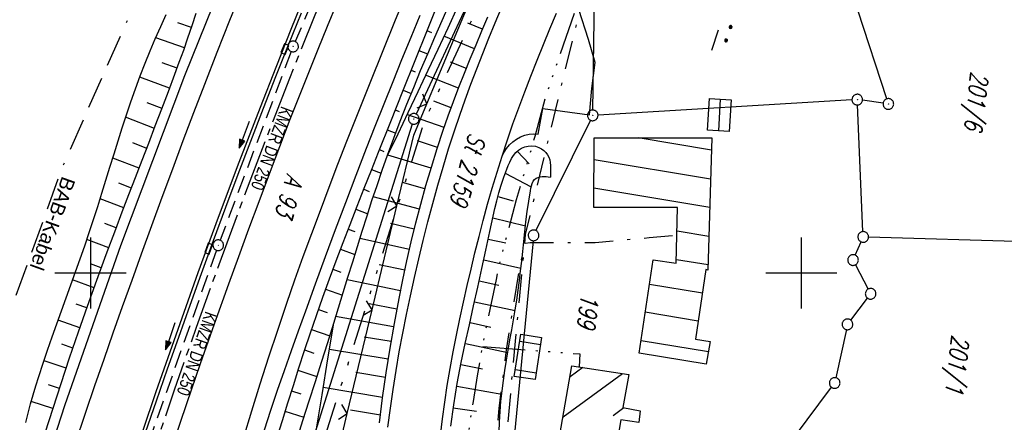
# Model space of a CAD drawing. Extents: x 510637 to 511182, y 471777 to 472747.
# Tile 34 of 42: x 510890 to 511029, y 472479 to 472536. Entities that reach past the tile are written whole.
import ezdxf
from ezdxf.enums import TextEntityAlignment as Align

# ---------------------------------------------------------------- set-up
doc = ezdxf.new("R2010")
doc.units = 0
doc.header["$LTSCALE"] = 10
doc.header["$MEASUREMENT"] = 0
for name, pattern in [('ACAD_ISO14W100', [25.5, 12, -3, 0.5, -3, 0.5, -3, 0.5, -3]), ('ACAD_ISO16W100', [73, 15, -6.5, 15, -6.5, 15, -7, 1, -7]), ('ACHSE', [5.5, 4, -0.5, 0.5, -0.5]), ('LT00', [0]), ('LT08', [0.42, 0.2, -0.1, 0.02, -0.1]), ('LT09', [0.54, 0.2, -0.1, 0.02, -0.1, 0.02, -0.1]), ('STRICHLINIE2', [0.375, 0.25, -0.125])]:
    doc.linetypes.add(name, pattern=pattern)
doc.layers.get('0').update_dxf_attribs({"linetype": 'LT00'})
for name, color, linetype in [('-AX-020', 250, 'ACHSE'), ('-Halt-Pfeil', 4, 'LT00'), ('-Haltung', 182, 'STRICHLINIE2'), ('-Haltungsbeschriftung', 182, 'LT00'), ('BAB-KABEL', 220, 'ACAD_ISO16W100'), ('BAB-KABEL_TEXT', 221, 'Continuous'), ('DFK_AB_L', 21, 'LT00'), ('DFK_AB_P', 7, 'LT00'), ('DFK_BEB_SCHR', 254, 'LT00'), ('DFK_BEBAUUNG', 250, 'LT00'), ('DFK_BES-NAME', 255, 'LT00'), ('DFK_BES-WEGE', 255, 'LT00'), ('DFK_FLUR_NR', 250, 'LT00'), ('DFK_GZPKT', 250, 'LT00'), ('DFK_KATASTER', 250, 'LT00'), ('DFK_NUTZUNG', 250, 'LT00'), ('GEMARKUNGSGRENZE', 3, 'LT09'), ('STROM_UNTER', 80, 'LT08'), ('TELEKOM', 210, 'ACAD_ISO14W100'), ('V94_AFBR_BAB', 250, 'LT00'), ('V94_BOESCH', 250, 'LT00'), ('V94_BOSCHUNG', 250, 'LT00'), ('V94_EINFAHRT', 250, 'LT00'), ('V94_KA_PRUF', 182, 'LT00'), ('V94_LD_MARK', 250, 'LT00'), ('V94_RASTER', 250, 'LT00'), ('V94_RINNE', 182, 'LT00'), ('V94_SINKK', 182, 'LT00'), ('V94_ZAUN', 40, 'LT00')]:
    doc.layers.add(name, color=color, linetype=linetype)
doc.styles.add('Beschrift', font='ARIAL.TTF')
doc.styles.add('Haltungsbeschriftung', font='ARIAL.TTF', dxfattribs={"width": 0.75})
doc.styles.get("Standard").update_dxf_attribs({"font": 'romans.shx'})

# ---------------------------------------------------------------- blocks, each defined once
blk = doc.blocks.new('SYMB7270')
at = {"color": 0, "linetype": 'ByBlock'}
for p, q in [((-0.215, 0.537919), (-0.215, 0.512081)), ((-0.21, 0.507895), (-0.21, 0.542105)), ((-0.205, 0.544164), (-0.205, 0.505836)), ((-0.2, 0.505204), (-0.2, 0.544796)), ((-0.195, 0.544164), (-0.195, 0.505836)), ((-0.19, 0.507895), (-0.19, 0.542105)), ((-0.185, 0.537919), (-0.185, 0.512081)), ((-0.18, 0.524874), (-0.18, 0.525146)), ((-0.015, 0.537919), (-0.015, 0.512081)), ((-0.01, 0.507895), (-0.01, 0.542105)), ((-0.005, 0.544164), (-0.005, 0.505836)), ((0, 0.505204), (0, 0.544796)), ((0.005, 0.544164), (0.005, 0.505836)), ((0.01, 0.507895), (0.01, 0.542105)), ((0.015, 0.537919), (0.015, 0.512081)), ((0.02, 0.524874), (0.02, 0.525146)), ((-0.1, 0.375), (0.2, 0.375)), ((-1.015, 0.087919), (-1.015, 0.062081)), ((-1.01, 0.057894), (-1.01, 0.092105)), ((-1.005, 0.094164), (-1.005, 0.055836)), ((-1, 0.055203), (-1, 0.094796)), ((-0.995, 0.094164), (-0.995, 0.055836)), ((-0.99, 0.057894), (-0.99, 0.092105)), ((-0.985, 0.087919), (-0.985, 0.062081)), ((-0.98, 0.074874), (-0.98, 0.075145)), ((-0.815, 0.087919), (-0.815, 0.062081)), ((-0.81, 0.057894), (-0.81, 0.092105)), ((-0.805, 0.094164), (-0.805, 0.055836)), ((-0.8, 0.055203), (-0.8, 0.094796)), ((-0.795, 0.094164), (-0.795, 0.055836)), ((-0.79, 0.057894), (-0.79, 0.092105)), ((-0.785, 0.087919), (-0.785, 0.062081)), ((-0.78, 0.074874), (-0.78, 0.075145)), ((0.585, 0.087919), (0.585, 0.062081)), ((0.59, 0.057895), (0.59, 0.092105)), ((0.595, 0.094164), (0.595, 0.055836)), ((0.6, 0.055204), (0.6, 0.094796)), ((0.605, 0.094164), (0.605, 0.055836)), ((0.61, 0.057895), (0.61, 0.092105)), ((0.615, 0.087919), (0.615, 0.062081)), ((0.62, 0.074874), (0.62, 0.075146)), ((0.785, 0.087919), (0.785, 0.062081)), ((0.79, 0.057895), (0.79, 0.092105)), ((0.795, 0.094164), (0.795, 0.055836)), ((0.8, 0.055204), (0.8, 0.094796)), ((0.805, 0.094164), (0.805, 0.055836)), ((0.81, 0.057895), (0.81, 0.092105)), ((0.815, 0.087919), (0.815, 0.062081)), ((0.82, 0.074874), (0.82, 0.075146)), ((-0.9, -0.075), (-0.6, -0.075)), ((0.7, -0.075), (1, -0.075)), ((-0.215, -0.362081), (-0.215, -0.387919)), ((-0.21, -0.392105), (-0.21, -0.357895)), ((-0.205, -0.355836), (-0.205, -0.394164)), ((-0.2, -0.394796), (-0.2, -0.355204)), ((-0.195, -0.355836), (-0.195, -0.394164)), ((-0.19, -0.392105), (-0.19, -0.357895)), ((-0.185, -0.362081), (-0.185, -0.387919)), ((-0.18, -0.375126), (-0.18, -0.374855)), ((-0.015, -0.362081), (-0.015, -0.387919)), ((-0.01, -0.392105), (-0.01, -0.357895)), ((-0.005, -0.355836), (-0.005, -0.394164)), ((0, -0.394796), (0, -0.355204)), ((0.005, -0.355836), (0.005, -0.394164)), ((0.01, -0.392105), (0.01, -0.357895)), ((0.015, -0.362081), (0.015, -0.387919)), ((0.02, -0.375126), (0.02, -0.374855)), ((-0.1, -0.525), (0.2, -0.525))]:
    blk.add_line(p, q, dxfattribs=at)
for points in [[(-0.18, 0.525), (-0.181981, 0.533678), (-0.18753, 0.540637), (-0.19555, 0.544499), (-0.20445, 0.544499), (-0.21247, 0.540637), (-0.218019, 0.533678), (-0.22, 0.525), (-0.218019, 0.516322), (-0.21247, 0.509363), (-0.20445, 0.505501), (-0.19555, 0.505501), (-0.18753, 0.509363), (-0.181981, 0.516322), (-0.18, 0.525)], [(-0.01247, 0.540637), (-0.018019, 0.533678), (-0.02, 0.525), (-0.018019, 0.516322), (-0.01247, 0.509363), (-0.00445, 0.505501)], [(0.00445, 0.544499), (-0.00445, 0.544499), (-0.01247, 0.540637)], [(-0.00445, 0.505501), (0.00445, 0.505501), (0.01247, 0.509363), (0.018019, 0.516322), (0.02, 0.525)], [(0.02, 0.525), (0.018019, 0.533678), (0.01247, 0.540637), (0.00445, 0.544499)], [(-0.98, 0.075), (-0.981981, 0.083678), (-0.98753, 0.090637), (-0.99555, 0.094498), (-1.00445, 0.094498), (-1.01247, 0.090637), (-1.018019, 0.083678), (-1.02, 0.075), (-1.018019, 0.066322), (-1.01247, 0.059363), (-1.00445, 0.055501), (-0.99555, 0.055501), (-0.98753, 0.059363), (-0.981981, 0.066322), (-0.98, 0.075)], [(-0.78, 0.075), (-0.781981, 0.083678), (-0.78753, 0.090637), (-0.79555, 0.094498), (-0.80445, 0.094498), (-0.81247, 0.090637), (-0.818019, 0.083678), (-0.82, 0.075), (-0.818019, 0.066322), (-0.81247, 0.059363), (-0.80445, 0.055501), (-0.79555, 0.055501), (-0.78753, 0.059363), (-0.781981, 0.066322), (-0.78, 0.075)], [(0.62, 0.075), (0.618019, 0.083678), (0.61247, 0.090637), (0.60445, 0.094499), (0.59555, 0.094499), (0.58753, 0.090637), (0.581981, 0.083678), (0.58, 0.075), (0.581981, 0.066322), (0.58753, 0.059363), (0.59555, 0.055501), (0.60445, 0.055501), (0.61247, 0.059363), (0.618019, 0.066322), (0.62, 0.075)], [(0.82, 0.075), (0.818019, 0.083678), (0.81247, 0.090637), (0.80445, 0.094499), (0.79555, 0.094499), (0.78753, 0.090637), (0.781981, 0.083678), (0.78, 0.075), (0.781981, 0.066322), (0.78753, 0.059363), (0.79555, 0.055501), (0.80445, 0.055501), (0.81247, 0.059363), (0.818019, 0.066322), (0.82, 0.075)], [(-0.18, -0.375), (-0.181981, -0.366322), (-0.18753, -0.359363), (-0.19555, -0.355501), (-0.20445, -0.355501), (-0.21247, -0.359363), (-0.218019, -0.366322), (-0.22, -0.375), (-0.218019, -0.383678), (-0.21247, -0.390637), (-0.20445, -0.394499), (-0.19555, -0.394499), (-0.18753, -0.390637), (-0.181981, -0.383678), (-0.18, -0.375)], [(-0.01247, -0.359363), (-0.018019, -0.366322), (-0.02, -0.375), (-0.018019, -0.383678), (-0.01247, -0.390637), (-0.00445, -0.394499)], [(0.00445, -0.355501), (-0.00445, -0.355501), (-0.01247, -0.359363)], [(-0.00445, -0.394499), (0.00445, -0.394499), (0.01247, -0.390637), (0.018019, -0.383678), (0.02, -0.375)], [(0.02, -0.375), (0.018019, -0.366322), (0.01247, -0.359363), (0.00445, -0.355501)]]:
    blk.add_lwpolyline(points, dxfattribs=at)
blk = doc.blocks.new('SYMB7010')
at = {"color": 0, "linetype": 'ByBlock'}
for points in [[(-0.031408, 0.499213), (-0.093728, 0.49134), (-0.15457, 0.475719), (-0.212975, 0.452595), (-0.268021, 0.422333), (-0.31884, 0.385411), (-0.36463, 0.342411), (-0.40467, 0.29401), (-0.438329, 0.240973), (-0.465074, 0.184136), (-0.484486, 0.124395), (-0.496256, 0.062692), (-0.5002, 0)], [(-0.5002, 0), (-0.496256, -0.062692), (-0.484486, -0.124395), (-0.465075, -0.184136), (-0.438329, -0.240973), (-0.404671, -0.29401), (-0.36463, -0.342411), (-0.31884, -0.385411), (-0.268021, -0.422333), (-0.212975, -0.452595), (-0.154571, -0.475719), (-0.093728, -0.49134), (-0.031408, -0.499213), (0.031408, -0.499213)], [(0.5002, 0), (0.496256, 0.062692), (0.484485, 0.124395), (0.465074, 0.184136), (0.438329, 0.240973), (0.40467, 0.29401), (0.36463, 0.342411), (0.31884, 0.385411), (0.268021, 0.422333), (0.212975, 0.452595), (0.15457, 0.475719), (0.093728, 0.49134), (0.031408, 0.499213), (-0.031408, 0.499213)], [(0.031408, -0.499213), (0.093728, -0.491341), (0.15457, -0.475719), (0.212975, -0.452595), (0.268021, -0.422333), (0.31884, -0.385411), (0.36463, -0.342411), (0.404671, -0.294011), (0.438329, -0.240974), (0.465075, -0.184136), (0.484486, -0.124395), (0.496256, -0.062692), (0.500201, 0)]]:
    blk.add_lwpolyline(points, dxfattribs=at)
blk = doc.blocks.new('SYMB0003')
at = {"color": 0, "linetype": 'ByBlock'}
for p, q in [((-0.015712, 0), (0.010166, 0.012015)), ((0, -0.021257), (-0.015712, 0)), ((0.010166, 0.012015), (0, -0.021257))]:
    blk.add_line(p, q, dxfattribs=at)
for points in [[(-0.031395, 0.499013), (-0.093691, 0.491144), (-0.154509, 0.475528), (-0.21289, 0.452414), (-0.267913, 0.422164), (-0.318712, 0.385257), (-0.364484, 0.342274), (-0.404509, 0.293893), (-0.438154, 0.240877), (-0.464888, 0.184062), (-0.484292, 0.124345), (-0.496058, 0.062667), (-0.5, 0)], [(-0.5, 0), (-0.496058, -0.062667), (-0.484292, -0.124345), (-0.464888, -0.184062), (-0.438154, -0.240877), (-0.404509, -0.293893), (-0.364485, -0.342274), (-0.318712, -0.385257), (-0.267914, -0.422164), (-0.21289, -0.452414), (-0.154509, -0.475529), (-0.093691, -0.491144), (-0.031395, -0.499014), (0.031395, -0.499014)], [(0.5, 0), (0.496057, 0.062667), (0.484292, 0.124345), (0.464888, 0.184062), (0.438153, 0.240877), (0.404509, 0.293893), (0.364484, 0.342274), (0.318712, 0.385257), (0.267913, 0.422164), (0.21289, 0.452414), (0.154509, 0.475528), (0.093691, 0.491144), (0.031395, 0.499013), (-0.031395, 0.499013)], [(0.031395, -0.499014), (0.093691, -0.491144), (0.154509, -0.475529), (0.21289, -0.452414), (0.267914, -0.422164), (0.318712, -0.385257), (0.364485, -0.342274), (0.404509, -0.293893), (0.438154, -0.240877), (0.464889, -0.184062), (0.484292, -0.124345), (0.496058, -0.062667), (0.5, 0)]]:
    blk.add_lwpolyline(points, dxfattribs=at)
blk = doc.blocks.new('SYMB0024')
at = {"color": 0, "linetype": 'ByBlock'}
for p, q in [((-0.5, 0.5), (0, 0)), ((0, 0), (0.5, 0.5))]:
    blk.add_line(p, q, dxfattribs=at)
blk = doc.blocks.new('SYMB0652')
at = {"color": 0, "linetype": 'ByBlock'}
blk.add_lwpolyline([(-0.15, -0.075), (0.15, -0.075), (0.15, 0.075), (-0.15, 0.075), (-0.15, -0.075)], dxfattribs=at)
blk = doc.blocks.new('SYMB0070')
at = {"color": 0, "linetype": 'ByBlock'}
for p, q in [((-0.5, 0), (0.2, 0)), ((0.5, 0), (0.2, 0.1)), ((0.2, 0.1), (0.2, 0)), ((0.468, 0), (0.21, 0.086)), ((0.21, 0.086), (0.21, -0.086)), ((0.21, -0.086), (0.468, 0)), ((0.22, -0.072), (0.437, 0)), ((0.23, -0.058), (0.405, 0)), ((0.24, -0.045), (0.374, 0)), ((0.342, 0), (0.25, 0.031)), ((0.25, 0.031), (0.25, -0.031)), ((0.25, -0.031), (0.342, 0)), ((0.26, -0.017), (0.31, 0)), ((0.27, -0.003), (0.279, 0))]:
    blk.add_line(p, q, dxfattribs=at)
for points in [[(0.2, 0), (0.2, -0.1), (0.5, 0)], [(0.437, 0), (0.22, 0.072), (0.22, -0.072)], [(0.405, 0), (0.23, 0.058), (0.23, -0.058)], [(0.374, 0), (0.24, 0.045), (0.24, -0.045)], [(0.31, 0), (0.26, 0.017), (0.26, -0.017)], [(0.279, 0), (0.27, 0.003), (0.27, -0.003)]]:
    blk.add_lwpolyline(points, dxfattribs=at)

msp = doc.modelspace()

# ---------------------------------------------------------------- linework, layer by layer
at = {"layer": '-AX-020', "ltscale": 0.2, "flags": 128}
msp.add_lwpolyline([(511023.59, 472714.43), (511020.98, 472710.35), (511016.01, 472702.43), (511011.12, 472694.47), (511006.29, 472686.47), (511001.53, 472678.43), (510996.84, 472670.35), (510992.22, 472662.22), (510987.67, 472654.06), (510983.19, 472645.86), (510978.78, 472637.62), (510974.44, 472629.35), (510970.17, 472621.04), (510965.98, 472612.69), (510961.85, 472604.3), (510957.8, 472595.88), (510953.82, 472587.43), (510949.91, 472578.94), (510946.07, 472570.42), (510942.31, 472561.87), (510938.62, 472553.28), (510935.01, 472544.67), (510931.46, 472536.02), (510928, 472527.34), (510924.6, 472518.64), (510921.29, 472509.9), (510918.04, 472501.14), (510914.87, 472492.35), (510911.78, 472483.53), (510908.76, 472474.69), (510905.82, 472465.82), (510902.96, 472456.92), (510900.17, 472448), (510897.45, 472439.06), (510894.82, 472430.1), (510892.26, 472421.11), (510889.78, 472412.1), (510887.37, 472403.07), (510885.04, 472394.02), (510882.79, 472384.95), (510880.62, 472375.87), (510878.53, 472366.76), (510876.51, 472357.64), (510874.57, 472348.49), (510872.71, 472339.34), (510870.93, 472330.16), (510869.23, 472320.98), (510867.6, 472311.77), (510866.06, 472302.56), (510864.59, 472293.33), (510863.2, 472284.09), (510861.89, 472274.84), (510860.67, 472265.57), (510859.52, 472256.3), (510858.45, 472247.02), (510857.45, 472237.73), (510856.54, 472228.43), (510855.71, 472219.12), (510854.96, 472209.81), (510854.29, 472200.49), (510853.7, 472191.16), (510853.18, 472181.83), (510852.75, 472172.5), (510852.4, 472163.16), (510852.13, 472153.82), (510851.93, 472144.48), (510851.82, 472135.13), (510851.79, 472125.79), (510851.84, 472116.44), (510851.96, 472107.1), (510852.01, 472104.71), (510852.24, 472095.37), (510852.54, 472086.03), (510852.93, 472076.69), (510853.39, 472067.36), (510853.92, 472058.03), (510854.53, 472048.71), (510855.21, 472039.39), (510855.96, 472030.07), (510856.78, 472020.77), (510857.67, 472011.46), (510858.63, 472002.17), (510859.65, 471992.88), (510860.73, 471983.6), (510861.88, 471974.33), (510863.09, 471965.06), (510864.36, 471955.8), (510865.69, 471946.55), (510867.08, 471937.31), (510868.53, 471928.08), (510870.02, 471918.86), (510871.58, 471909.64), (510873.18, 471900.44), (510874.84, 471891.24), (510876.54, 471882.05), (510878.3, 471872.88), (510880.1, 471863.71), (510881.95, 471854.55), (510883.84, 471845.4), (510885.78, 471836.26), (510887.76, 471827.12), (510889.78, 471818), (510891.83, 471808.88), (510893.93, 471799.78), (510894.29, 471798.25)], dxfattribs=at)
at = {"layer": '-Haltung'}
for p, q in [((510939.79, 472558.68), (510928.8, 472532.53)), ((510928.24, 472531.14), (510918.23, 472504.6)), ((510917.72, 472503.19), (510908.29, 472476.52))]:
    msp.add_line(p, q, dxfattribs=at)
at = {"layer": 'BAB-KABEL', "ltscale": 0.03, "flags": 128}
msp.add_lwpolyline([(511002.28, 472716.92), (510983.88, 472687.19), (510959.58, 472643.76), (510934.3, 472604.33), (510904.8, 472574.33), (510913.91, 472558.29), (510911.7, 472550.67), (510911.23, 472549.24), (510895.97, 472514.71), (510882.66, 472477.92), (510872.4, 472460.75), (510857.5, 472432.35), (510836.1, 472381.12), (510836.28, 472368.89), (510832.94, 472355.97), (510830.18, 472332.03), (510848.22, 472325.54), (510838.51, 472271.42), (510831.97, 472215.43), (510830.7, 472169.39), (510828.83, 472118.66), (510829.08, 472067.62), (510833.95, 472011.74), (510842.44, 471951.44), (510849.98, 471906.34), (510856.18, 471866.27), (510867.23, 471812.82), (510870.2, 471801.06)], dxfattribs=at)
at = {"layer": 'DFK_AB_L'}
for p, q in [((510994.75, 472627.33), (510945.8, 472522.34)), ((510970.66, 472522.9), (510970.93, 472539.85)), ((511012.01, 472524.47), (511007.96, 472536.96)), ((511007.12, 472524.33), (510971.4, 472522.19)), ((511011.5, 472523.86), (511008.61, 472524.27)), ((510945.25, 472520.94), (510929.92, 472472.28))]:
    msp.add_line(p, q, dxfattribs=at)
at = {"layer": 'DFK_BEB_SCHR'}
for p, q in [((510988.37, 472519.98), (510988.64, 472524.44)), ((510987.34, 472517.27), (510977.06, 472518.98)), ((510970.84, 472515.96), (510987.23, 472513.23)), ((510987.11, 472509.2), (510970.82, 472511.91)), ((510982.52, 472505.91), (510987, 472505.16)), ((510986.88, 472501.13), (510982.42, 472501.87)), ((510978.65, 472498.44), (510986.08, 472497.21)), ((510985.48, 472493.25), (510978.05, 472494.49)), ((510963.3, 472489.91), (510960.4, 472490.37)), ((510977.45, 472490.53), (510986.92, 472488.96)), ((510969.25, 472486.74), (510967.46, 472485.43)), ((510959.77, 472486.42), (510962.69, 472485.96)), ((510966.48, 472479.77), (510974.86, 472485.87)), ((510975.04, 472481.06), (510973.51, 472479.94))]:
    msp.add_line(p, q, dxfattribs=at)
at = {"layer": 'DFK_BEBAUUNG'}
for points in [[(510986.82, 472520.08, 0), (510987.09, 472524.54, 0), (510990.14, 472524.34, 0), (510989.85, 472519.88, 0), (510986.82, 472520.08, 0)], [(510986.62, 472487.18, 0), (510977.18, 472488.75, 0), (510979.16, 472501.84, 0), (510982.41, 472501.36, 0), (510982.6, 472509.22, 0), (510970.81, 472509.2, 0), (510970.86, 472518.98, 0), (510987.39, 472518.98, 0), (510986.86, 472500.41, 0), (510986.57, 472500.47, 0), (510985.09, 472490.68, 0), (510987.15, 472490.37, 0), (510986.62, 472487.18, 0)], [(510962.54, 472485.01, 0), (510959.62, 472485.47, 0), (510960.56, 472491.41, 0), (510963.46, 472490.93, 0), (510962.54, 472485.01, 0)], [(510973.66, 472473.83, 0), (510965.66, 472475.09, 0), (510967.73, 472486.97, 0), (510975.73, 472485.74, 0), (510974.9, 472481.08, 0), (510977.34, 472480.65, 0), (510977.13, 472479, 0), (510974.61, 472479.37, 0), (510973.66, 472473.83, 0)]]:
    msp.add_polyline3d(points, dxfattribs=at)
at = {"layer": 'DFK_KATASTER'}
for p, q in [((511008.67, 472505.82), (511007.9, 472523.62)), ((510970.32, 472521.48), (510962.66, 472505.96)), ((511047.28, 472503.89), (511009.45, 472505.05)), ((510962.26, 472504.54), (510959.51, 472475.95)), ((511007.57, 472502.51), (511008.4, 472504.38)), ((511007.62, 472501.16), (511009.4, 472497.74)), ((511006.94, 472493.38), (511009.3, 472496.48)), ((511006.33, 472492.05), (511004.85, 472485.27)), ((510999.03, 472476.99), (511004.24, 472483.94))]:
    msp.add_line(p, q, dxfattribs=at)
at = {"layer": 'GEMARKUNGSGRENZE', "ltscale": 2.5, "flags": 128}
msp.add_lwpolyline([(511046.03, 472711.81), (511031.93, 472691.27), (510996.41, 472627.33), (510946.88, 472521.12), (510931.14, 472471.16), (510904.27, 472356.96), (510903.97, 472355.51), (510901.21, 472342.3), (510941.59, 472335.04), (510971, 472327.67), (510993.45, 472322.39), (511002.82, 472295.22), (510981.46, 472288.09), (510979.08, 472252.27), (510975.29, 472194.98), (510973.33, 472186.4), (510968.72, 472165.9), (510952.99, 472136.27), (510921.26, 472097.63), (510905.04, 472075.84), (510893.26, 472050.56), (510892, 472047.86), (510887.62, 472022.35), (510889.46, 471975.29), (510899.31, 471911.87), (510912.91, 471849.01), (510924.68, 471794.7)], dxfattribs=at)
at = {"layer": 'STROM_UNTER', "ltscale": 2, "flags": 128}
for points in [[(510969.72, 472540.73), (510961.15, 472505.43), (510958.29, 472474.78), (510972.07, 472450.58), (510983.14, 472447.12), (510986.96, 472431.38), (510976.49, 472429.27)], [(510981.89, 472439.47), (510980.74, 472442.82), (510978.77, 472448.29), (510969.79, 472450.81), (510964.23, 472459.18), (510963.09, 472461.22), (510959.5, 472469.84), (510956.98, 472475.97), (510957.07, 472476.69), (510957.49, 472480.96), (510958.29, 472487.26), (510958.54, 472489.21), (510960.2, 472499.71), (510961.12, 472504.2), (510961.85, 472504.31), (510963.55, 472504.27), (510968.15, 472504.27), (510970.98, 472504.31), (510978.6, 472504.98), (510982.51, 472505.34)]]:
    msp.add_lwpolyline(points, dxfattribs=at)
at = {"layer": 'TELEKOM', "ltscale": 0.05, "flags": 128}
for points in [[(510962.47, 472350.13), (510965.72, 472353.73), (510968.65, 472357.09), (510966.89, 472358.76), (510964.96, 472360.79), (510963.38, 472362.62), (510961.16, 472365.44), (510958.36, 472369.71), (510956.81, 472372.66), (510955.4, 472376.3), (510954.46, 472378.6), (510953.27, 472382.49), (510952.4, 472386.28), (510951.56, 472391.28), (510951.37, 472393.02), (510951.21, 472394.82), (510951.11, 472397.93), (510950.76, 472402.94), (510950.34, 472407.88), (510949.95, 472413.34), (510950.59, 472414.01), (510952.27, 472415.52), (510953.52, 472416.87), (510953.3, 472423.32), (510953.18, 472428.17), (510953.1, 472431.49), (510952.99, 472436.04), (510952.87, 472440.34), (510952.59, 472443.98), (510952.19, 472450.05), (510952.15, 472464.55), (510952.43, 472470.43), (510952.59, 472472.37), (510952.87, 472474.9), (510953.02, 472476.41), (510953.86, 472481.93), (510954.42, 472485.53), (510955.01, 472488.81), (510955.68, 472492.27), (510957.11, 472499.08), (510957.74, 472502.15), (510958.66, 472505.51), (510959.93, 472510.35), (510961.11, 472514.23), (510962.54, 472519.22), (510964.13, 472525.05), (510968.69, 472538.33), (510971.78, 472546.75), (510974.27, 472553.08), (510975.98, 472557.89), (510979.47, 472566.12), (510985.49, 472580.31), (510988.11, 472585.54), (510992.34, 472593.39), (511000.33, 472608.22), (511008.93, 472623.49), (511012.76, 472630.15), (511016.98, 472637.21), (511020.44, 472643.2), (511022.02, 472646.24), (511024.13, 472651.25), (511028.1, 472659.23), (511033.92, 472668.24), (511039.2, 472676.62), (511044.42, 472684.4), (511051.03, 472694.02), (511057.11, 472702.99), (511061.74, 472709.89), (511061.8, 472709.97)], [(510955.18, 472489.69), (510968.82, 472488.62), (510968.75, 472486.81)]]:
    msp.add_lwpolyline(points, dxfattribs=at)
at = {"layer": 'V94_AFBR_BAB'}
for points in [[(510888.33, 472456.53), (510888.91, 472458.37), (510896.45, 472481.52), (510904.29, 472503.86), (510913.25, 472527.76), (510922.31, 472550.2), (510932.1, 472573.12), (510940.03, 472591.15)], [(510911.62, 472476.01), (510913.54, 472481.64), (510915.49, 472487.26), (510917.46, 472492.87), (510919.47, 472498.47), (510920.87, 472502.34), (510922.28, 472506.21), (510923.71, 472510.07), (510925.16, 472513.92), (510926.62, 472517.76), (510928.11, 472521.6), (510929.4, 472524.89), (510930.71, 472528.17), (510932.02, 472531.44), (510933.35, 472534.71), (510934.69, 472537.98)], [(510941.85, 472478.35), (510942.18, 472481), (510942.56, 472483.64), (510942.98, 472486.28), (510943.44, 472488.91), (510943.93, 472491.53), (510944.46, 472494.16), (510945.01, 472496.77), (510945.59, 472499.38), (510946.19, 472501.99), (510946.81, 472504.58), (510947.46, 472507.17), (510948.14, 472509.75), (510948.85, 472512.33), (510949.6, 472514.89), (510950.38, 472517.44), (510951.2, 472519.97), (510951.94, 472522.16), (510952.72, 472524.35), (510953.52, 472526.52), (510954.34, 472528.69), (510955.19, 472530.84), (510956.05, 472533), (510956.92, 472535.15), (510957.8, 472537.29)], [(510924.46, 472477.94), (510925.39, 472480.74), (510926.33, 472483.54), (510927.3, 472486.32), (510928.28, 472489.11), (510929.27, 472491.89), (510930.27, 472494.66), (510931.66, 472498.49), (510933.06, 472502.31), (510934.48, 472506.12), (510935.91, 472509.93), (510937.36, 472513.73), (510938.83, 472517.53), (510940.06, 472520.66), (510941.3, 472523.78), (510942.56, 472526.9), (510943.82, 472530.02), (510945.1, 472533.13), (510946.38, 472536.24)], [(510949.23, 472477.14), (510949.5, 472479.5), (510949.83, 472481.86), (510950.19, 472484.21), (510950.59, 472486.56), (510951.02, 472488.9), (510951.48, 472491.24), (510951.97, 472493.58), (510952.48, 472495.91), (510953, 472498.23), (510953.54, 472500.53), (510954.09, 472502.82), (510954.66, 472505.11), (510955.25, 472507.39), (510955.87, 472509.67), (510956.51, 472511.93), (510957.19, 472514.19), (510957.89, 472516.43), (510958.64, 472518.7), (510959.43, 472520.95), (510960.24, 472523.2), (510961.08, 472525.44), (510961.94, 472527.67), (510962.83, 472529.89), (510963.73, 472532.11), (510964.64, 472534.32), (510965.56, 472536.53)]]:
    msp.add_lwpolyline(points, dxfattribs=at)
at = {"layer": 'V94_BOESCH'}
for points in [[(510970.68, 472581.81), (510969.36, 472578.61), (510968.04, 472575.42), (510966.72, 472572.23), (510965.4, 472569.04), (510964.07, 472565.85), (510962.73, 472562.67), (510961.38, 472559.49), (510959.48, 472555.05), (510957.56, 472550.63), (510955.61, 472546.21), (510953.63, 472541.8), (510951.63, 472537.41), (510950.25, 472534.42), (510948.86, 472531.43), (510947.46, 472528.45), (510946.05, 472525.47), (510944.63, 472522.5), (510943.22, 472519.53), (510941.8, 472516.55)], [(510949.06, 472538.39), (510947.34, 472534.11), (510945.62, 472529.82), (510943.91, 472525.53), (510942.2, 472521.24), (510940.49, 472516.95), (510939.48, 472514.41), (510938.47, 472511.87), (510937.47, 472509.33), (510936.48, 472506.78), (510935.5, 472504.23), (510934.53, 472501.68), (510933.58, 472499.12), (510932.65, 472496.55), (510931.74, 472493.98), (510930.9, 472491.54), (510930.08, 472489.08), (510929.28, 472486.62), (510928.49, 472484.16), (510927.71, 472481.69), (510926.94, 472479.22), (510926.18, 472476.75)], [(510929.01, 472476.55), (510929.88, 472479.28), (510930.75, 472482.02), (510931.63, 472484.75), (510932.5, 472487.49), (510933.37, 472490.22), (510934.23, 472492.96), (510934.9, 472495.12), (510935.56, 472497.27), (510936.22, 472499.42), (510936.89, 472501.58), (510937.55, 472503.73), (510938.23, 472505.88), (510938.91, 472508.02), (510939.6, 472510.17), (510940.32, 472512.3), (510941.05, 472514.43), (510941.8, 472516.55), (510942.67, 472518.95), (510943.58, 472521.34), (510944.51, 472523.72), (510945.47, 472526.08), (510946.44, 472528.44), (510947.44, 472530.8), (510948.45, 472533.14), (510949.47, 472535.49), (510950.51, 472537.82)], [(510890.92, 472479), (510891.23, 472480.3), (510891.57, 472481.59), (510891.94, 472482.88), (510892.33, 472484.16), (510892.74, 472485.44), (510893.35, 472487.31), (510893.97, 472489.17), (510894.61, 472491.02), (510895.26, 472492.86), (510895.91, 472494.69), (510896.57, 472496.53), (510897.23, 472498.35), (510897.89, 472500.18), (510898.54, 472502.01), (510899.18, 472503.84), (510899.81, 472505.68), (510900.43, 472507.52), (510901.02, 472509.36), (510901.6, 472511.2), (510902.17, 472513.04), (510902.74, 472514.89), (510903.31, 472516.73), (510903.88, 472518.58), (510904.47, 472520.42), (510905.06, 472522.25), (510905.68, 472524.08), (510906.32, 472525.9), (510906.98, 472527.71), (510907.67, 472529.5), (510908.38, 472531.22), (510909.12, 472532.93), (510909.88, 472534.63), (510910.66, 472536.32)], [(510893.6, 472477.54), (510894.17, 472479.27), (510894.73, 472481), (510895.29, 472482.72), (510895.85, 472484.45), (510897.06, 472488.09), (510898.31, 472491.73), (510899.58, 472495.36), (510900.88, 472498.97), (510902.2, 472502.58), (510903.55, 472506.18), (510904.47, 472508.6), (510905.4, 472511.01), (510906.33, 472513.43), (510907.26, 472515.84), (510908.2, 472518.25), (510909.12, 472520.67), (510910.05, 472523.08), (510910.96, 472525.5), (510911.87, 472527.93), (510912.49, 472529.63), (510913.11, 472531.34), (510913.71, 472533.05), (510914.29, 472534.77), (510914.86, 472536.5)], [(510940.64, 472478.95), (510941.09, 472482.45), (510941.58, 472485.95), (510942.14, 472489.44), (510942.75, 472492.92), (510943.41, 472496.4), (510943.95, 472499.06), (510944.52, 472501.73), (510945.13, 472504.38), (510945.77, 472507.03), (510946.46, 472509.66), (510947.18, 472512.29), (510947.95, 472514.89), (510948.76, 472517.49), (510949.62, 472520.07), (510950.33, 472522.09), (510951.07, 472524.1), (510951.83, 472526.1), (510952.62, 472528.1), (510953.42, 472530.08), (510954.24, 472532.07), (510955.07, 472534.04), (510955.91, 472536.02)], [(510950.68, 472478.46), (510951.09, 472481.46), (510951.58, 472484.45), (510952.15, 472487.43), (510952.73, 472490.08), (510953.32, 472492.73), (510953.9, 472495.37), (510954.48, 472498), (510955.05, 472500.62), (510955.62, 472503.23), (510956.17, 472505.81), (510956.4, 472506.9), (510956.64, 472507.99), (510956.89, 472509.07), (510957.16, 472510.16), (510957.45, 472511.25), (510957.78, 472512.35), (510958.15, 472513.46), (510958.56, 472514.59), (510958.76, 472515.1), (510958.98, 472515.6), (510959.23, 472516.08), (510959.51, 472516.53), (510959.83, 472516.93), (510960.2, 472517.27), (510960.62, 472517.55), (510961.08, 472517.73), (510961.56, 472517.84), (510962.07, 472517.87), (510962.58, 472517.81), (510963.06, 472517.66), (510963.43, 472517.47), (510963.77, 472517.23), (510964.06, 472516.95), (510964.31, 472516.62), (510964.49, 472516.27), (510964.61, 472515.9), (510964.68, 472515.51), (510964.71, 472515.11), (510964.72, 472514.71), (510964.71, 472514.08), (510964.69, 472513.46)], [(510957.48, 472477.65), (510957.52, 472479.09), (510957.61, 472480.54), (510957.74, 472481.98), (510957.9, 472483.43), (510958.09, 472484.88), (510958.3, 472486.31), (510958.52, 472487.74), (510958.76, 472489.17), (510959.01, 472490.59), (510959.26, 472492), (510959.5, 472493.41), (510959.74, 472494.81), (510959.96, 472496.2), (510960.17, 472497.59), (510960.35, 472498.95), (510960.51, 472500.31), (510960.66, 472501.67), (510960.81, 472503.03), (510960.95, 472504.41), (510961.1, 472505.8), (510961.26, 472507.2), (510961.44, 472508.63), (510961.65, 472510.08), (510961.88, 472511.56), (510961.94, 472511.92), (510962.02, 472512.27), (510962.13, 472512.6), (510962.28, 472512.89), (510962.48, 472513.14), (510962.7, 472513.31), (510962.96, 472513.44), (510963.24, 472513.52), (510963.53, 472513.57), (510963.82, 472513.58), (510964.11, 472513.56), (510964.4, 472513.51), (510964.69, 472513.46)], [(510931.74, 472477.83), (510932.57, 472482.88), (510933.4, 472487.92), (510934.23, 472492.96)]]:
    msp.add_lwpolyline(points, dxfattribs=at)
at = {"layer": 'V94_BOSCHUNG'}
for p, q in [((510914.2, 472534.5), (510912.3, 472535.14)), ((510947.32, 472534.06), (510947.97, 472533.8)), ((510955.16, 472534.25), (510953.08, 472535.13)), ((510913.21, 472531.63), (510909.17, 472533.06)), ((510954, 472531.5), (510949.72, 472533.28)), ((510946.2, 472531.27), (510947.43, 472530.79)), ((510952.88, 472528.75), (510950.66, 472529.64)), ((510912.18, 472528.78), (510910.09, 472529.55)), ((510945.09, 472528.49), (510945.68, 472528.25)), ((510911.13, 472525.96), (510906.92, 472527.54)), ((510951.79, 472525.99), (510947.14, 472527.79)), ((510943.97, 472525.7), (510945.13, 472525.25)), ((510950.74, 472523.22), (510948.29, 472524.13)), ((510910.07, 472523.14), (510907.99, 472523.93)), ((510942.86, 472522.91), (510943.44, 472522.69)), ((510909, 472520.33), (510904.94, 472521.89)), ((510949.75, 472520.45), (510944.52, 472522.26)), ((510941.75, 472520.13), (510942.94, 472519.66)), ((510948.82, 472517.66), (510946.01, 472518.57)), ((510907.91, 472517.52), (510905.97, 472518.28)), ((510940.64, 472517.34), (510941.27, 472517.09)), ((510906.83, 472514.73), (510903.14, 472516.16)), ((510947.93, 472514.75), (510941.82, 472516.56)), ((510960.02, 472517.12), (510961.69, 472515.33)), ((510939.54, 472514.55), (510940.9, 472514.01)), ((510958.34, 472514.01), (510961.98, 472512.12)), ((510905.75, 472511.93), (510904, 472512.61)), ((510938.43, 472511.76), (510939.18, 472511.46)), ((510947.05, 472511.83), (510943.91, 472512.71)), ((510904.68, 472509.14), (510901.35, 472510.41)), ((510946.28, 472508.99), (510939.78, 472510.7)), ((510957.32, 472510.75), (510959.44, 472510.14)), ((510937.33, 472508.97), (510939, 472508.31)), ((510956.59, 472507.74), (510961.2, 472506.64)), ((510903.61, 472506.34), (510902.02, 472506.94)), ((510936.24, 472506.17), (510937.17, 472505.81)), ((510945.55, 472506.14), (510942.19, 472506.96)), ((510902.56, 472503.54), (510899.47, 472504.69)), ((510944.87, 472503.28), (510937.91, 472504.87)), ((510955.95, 472504.77), (510958.41, 472504.22)), ((510935.17, 472503.36), (510937.2, 472502.59)), ((510901.52, 472500.73), (510900, 472501.29)), ((510934.11, 472500.54), (510935.21, 472500.14)), ((510944.23, 472500.4), (510940.62, 472501.17)), ((510955.32, 472501.83), (510960.55, 472500.68)), ((510900.5, 472497.92), (510897.47, 472499.02)), ((510943.63, 472497.51), (510936.1, 472499.02)), ((510954.68, 472498.9), (510957.43, 472498.3)), ((510933.07, 472497.72), (510935.44, 472496.87)), ((510899.49, 472495.1), (510897.97, 472495.64)), ((510943.11, 472494.93), (510939.18, 472495.67)), ((510954.03, 472495.97), (510959.72, 472494.72)), ((510932.06, 472494.88), (510933.31, 472494.45)), ((510942.61, 472492.45), (510934.48, 472493.9)), ((510898.5, 472492.28), (510895.44, 472493.35)), ((510953.39, 472493.04), (510956.3, 472492.4)), ((510931.07, 472492.04), (510933.66, 472491.15)), ((510942.29, 472490.35), (510938.5, 472490.96)), ((510897.52, 472489.45), (510895.98, 472489.98)), ((510952.74, 472490.09), (510958.7, 472488.82)), ((510930.11, 472489.18), (510931.44, 472488.74)), ((510933.61, 472489.29), (510941.87, 472487.92)), ((510896.57, 472486.63), (510893.46, 472487.66)), ((510952.09, 472487.12), (510955.16, 472486.51)), ((510929.18, 472486.33), (510931.85, 472485.46)), ((510937.34, 472486.06), (510941.48, 472485.37)), ((510895.63, 472483.78), (510894.08, 472484.29)), ((510932.74, 472483.96), (510941.08, 472482.57)), ((510951.52, 472484.09), (510957.85, 472482.99)), ((510928.26, 472483.46), (510929.6, 472483.03)), ((510894.71, 472480.94), (510891.67, 472481.92)), ((510927.36, 472480.59), (510930.03, 472479.75)), ((510936.56, 472480.77), (510940.78, 472480.07)), ((510951.03, 472481.04), (510954.31, 472480.57))]:
    msp.add_line(p, q, dxfattribs=at)
at = {"layer": 'V94_EINFAHRT'}
msp.add_lwpolyline([(510957.89, 472516.43), (510958.19, 472516.99), (510958.54, 472517.52), (510958.96, 472518.01), (510959.43, 472518.44), (510959.94, 472518.82), (510960.49, 472519.14), (510961.09, 472519.37), (510961.71, 472519.51), (510962.34, 472519.56), (510962.98, 472519.52), (510963.62, 472523.12), (510970.22, 472522.21), (510970.54, 472525.95), (510970.98, 472529.6), (510970.05, 472532.81), (510968.68, 472537.02), (510967.43, 472540.94)], dxfattribs=at)
at = {"layer": 'V94_LD_MARK'}
for points in [[(510946.25, 472543.69), (510942.77, 472535.31), (510939.37, 472526.9), (510936.03, 472518.47), (510934.77, 472515.24), (510933.53, 472512), (510932.3, 472508.76), (510931.09, 472505.51), (510929.89, 472502.25), (510928.72, 472498.98), (510927.57, 472495.71), (510926.29, 472491.94), (510925.03, 472488.16), (510923.81, 472484.37), (510922.63, 472480.57), (510921.47, 472476.76)], [(510889.72, 472450.58), (510890.75, 472453.93), (510891.8, 472457.28), (510893.27, 472461.93), (510894.75, 472466.57), (510896.26, 472471.21), (510897.79, 472475.84), (510899.35, 472480.46), (510900.62, 472484.17), (510901.91, 472487.89), (510903.21, 472491.59), (510904.52, 472495.3), (510905.85, 472499), (510907.18, 472502.69), (510908.63, 472506.68), (510910.09, 472510.66), (510911.56, 472514.63), (510913.05, 472518.6), (510914.55, 472522.57), (510916.07, 472526.52), (510917.83, 472531.04), (510919.61, 472535.54), (510921.41, 472540.04)]]:
    msp.add_lwpolyline(points, dxfattribs=at)
at = {"layer": 'V94_RASTER'}
for p, q in [((510900, 472505), (510900, 472495)), ((511000, 472495), (511000, 472505)), ((510905, 472500), (510895, 472500)), ((511005, 472500), (510995, 472500))]:
    msp.add_line(p, q, dxfattribs=at)
at = {"layer": 'V94_RINNE'}
for points in [[(510930.55, 472540.02), (510928.29, 472534.45), (510926.06, 472528.86), (510923.87, 472523.26), (510920.89, 472515.54), (510917.98, 472507.79), (510915.12, 472500.01), (510913.12, 472494.46), (510911.15, 472488.89), (510909.21, 472483.31), (510907.31, 472477.73), (510905.42, 472472.12), (510903.57, 472466.5), (510901.74, 472460.87), (510899.95, 472455.23), (510898.15, 472449.43), (510896.37, 472443.62), (510894.63, 472437.81), (510892.92, 472431.98), (510891.56, 472427.28), (510890.22, 472422.57), (510888.91, 472417.86)], [(510907.75, 472477.56), (510909.28, 472482.04), (510910.84, 472486.52), (510912.41, 472490.99), (510914, 472495.46), (510915.61, 472499.92), (510917.31, 472504.58), (510919.04, 472509.24), (510920.78, 472513.89), (510922.55, 472518.52), (510924.34, 472523.16), (510926.09, 472527.63), (510927.86, 472532.09), (510929.66, 472536.55)]]:
    msp.add_lwpolyline(points, dxfattribs=at)
at = {"layer": 'V94_ZAUN'}
for p, q in [((510947.32, 472523.78), (510953.11, 472537.62)), ((510939.61, 472494.84), (510943.1, 472509.43)), ((510936.13, 472480.25), (510939.61, 472494.84)), ((510932.65, 472465.66), (510936.13, 472480.25))]:
    msp.add_line(p, q, dxfattribs=at)
msp.add_lwpolyline([(510943.1, 472509.43), (510945.47, 472519.39), (510947.32, 472523.78)], dxfattribs=at)

# ---------------------------------------------------------------- block references
at = {"layer": '-Halt-Pfeil', "yscale": 4, "zscale": 4}
for p, xscale, rotation in [((510921.62, 472519.43), 4.000000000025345, 249.3360439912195), ((510911.22, 472491.1), 3.999999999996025, 250.5295039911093)]:
    msp.add_blockref('SYMB0070', p, dxfattribs=dict(at, xscale=xscale, rotation=rotation))
at = {"layer": 'DFK_AB_P', "xscale": 1.499999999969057, "yscale": 1.5, "zscale": 1.5, "rotation": 251.2881100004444}
for p in [(511007.87, 472524.37), (511012.24, 472523.76), (510970.65, 472522.15), (510945.48, 472521.66)]:
    msp.add_blockref('SYMB0003', p, dxfattribs=at)
at = {"layer": 'DFK_GZPKT', "xscale": 1.499999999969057, "yscale": 1.5, "zscale": 1.5, "rotation": 251.2881100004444}
for p in [(510962.33, 472505.29), (511008.7, 472505.07), (511007.27, 472501.82), (511009.75, 472497.08), (511006.49, 472492.78), (511004.69, 472484.54)]:
    msp.add_blockref('SYMB7010', p, dxfattribs=at)
at = {"layer": 'DFK_NUTZUNG', "xscale": 10, "yscale": 10, "zscale": 10, "rotation": 251.28826}
msp.add_blockref('SYMB7270', (510991.27, 472540.5), dxfattribs=at)
at = {"layer": 'V94_KA_PRUF', "xscale": 1.500000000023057, "yscale": 1.5, "zscale": 1.5, "rotation": 263.3409047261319}
for p in [(510928.5, 472531.84), (510917.97, 472503.9)]:
    msp.add_blockref('SYMB0003', p, dxfattribs=at)
at = {"layer": 'V94_SINKK', "yscale": 4.5, "zscale": 4.5}
for p, xscale, rotation in [((510927.34, 472531.48), 4.500000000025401, 248.2639396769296), ((510916.63, 472503.42), 4.500000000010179, 249.8304916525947)]:
    msp.add_blockref('SYMB0652', p, dxfattribs=dict(at, xscale=xscale, rotation=rotation))
at = {"layer": 'V94_ZAUN', "yscale": 2.099999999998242, "zscale": 2.1}
for p, xscale, rotation in [((510947.32, 472523.78), 2.099999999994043, 67.27541399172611), ((510943.1, 472509.43), 2.100000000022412, 76.57244399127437), ((510939.61, 472494.84), 2.100000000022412, 76.57244399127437), ((510936.13, 472480.25), 2.100000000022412, 76.57244399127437)]:
    msp.add_blockref('SYMB0024', p, dxfattribs=dict(at, xscale=xscale, rotation=rotation))

# ---------------------------------------------------------------- texts
at = {"layer": '-Haltungsbeschriftung', "style": 'Haltungsbeschriftung', "width": 0.75}
for rotation, p in [(249.336, (510926.85, 472523.55)), (250.5295, (510916.18, 472494.72))]:
    msp.add_text('KMZR DN 250', height=1.8, rotation=rotation, dxfattribs=at).set_placement(p)
at = {"layer": 'BAB-KABEL_TEXT', "style": 'Beschrift'}
msp.add_text('BAB-Kabel', height=2, rotation=250.2518, dxfattribs=at).set_placement((510893.72, 472507.28), align=Align.CENTER)
at = {"layer": 'DFK_BES-NAME', "oblique": 13.754, "width": 0.75}
msp.add_text('A 93', height=2.5, rotation=253.7055, dxfattribs=at).set_placement((510927.65, 472514.06))
at = {"layer": 'DFK_BES-WEGE', "oblique": 13.754, "width": 0.75}
msp.add_text('St 2159', height=2.5, rotation=254.3444, dxfattribs=at).set_placement((510953.31, 472519.82))
at = {"layer": 'DFK_FLUR_NR', "oblique": 13.754, "width": 0.75}
for s, p in [('201/6', (511023.88, 472528.39)), ('199', (510969.03, 472497.19)), ('201/1', (511021.19, 472491.37))]:
    msp.add_text(s, height=2.5, rotation=263.3409, dxfattribs=at).set_placement(p)

doc.saveas('drawing.dxf')
